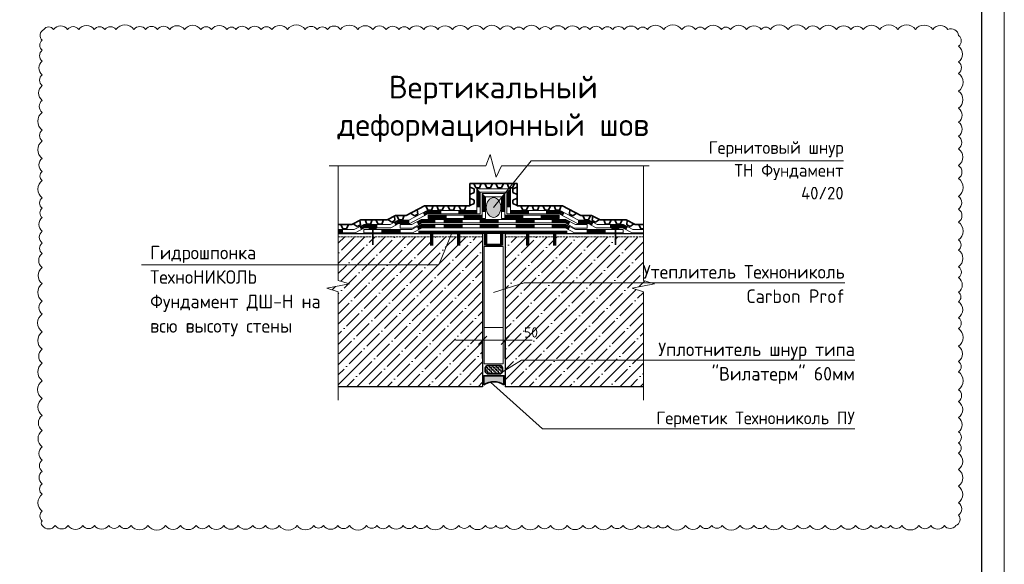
# Model space of a CAD drawing. Header units: millimetres. Extents: x 376598 to 1249954, y -318491 to -22134.
# Tile 76 of 256: x 543375 to 565213, y -156703 to -144616. Entities that reach past the tile are written whole.
import ezdxf

# ---------------------------------------------------------------- set-up
doc = ezdxf.new("R2010")
doc.units = ezdxf.units.MM
doc.linetypes.add('______2', pattern=[67.5, 50, -17.5])
doc.linetypes.add('______3', pattern=[50, 40, -10])
for name, color, linetype, lineweight in [('Standard', 7, 'Continuous', 25), ('Балка_ общее', 7, '______3', 13), ('Основная 0.35', 7, 'Continuous', 35), ('РАЗМЕРЫ', 1, 'Continuous', 9), ('ТОНКИЕ', 7, 'Continuous', 9)]:
    doc.layers.add(name, color=color, linetype=linetype, lineweight=lineweight)
doc.layers.add('ТОЛСТЫЕ_ОСНОВНЫЕ', color=6, linetype='Continuous')
doc.styles.add('Century Gothic', font='GOTHIC.TTF')
doc.styles.add('GOST-2.304_Type-B', font='GOST_Common.ttf')
doc.dimstyles.new('DIMSTYLE_6', dxfattribs={"dimtxt": 229, "dimasz": 300, "dimexe": 0, "dimexo": 0, "dimgap": 114.5, "dimtad": 2, "dimdec": 0, "dimrnd": 5, "dimzin": 12, "dimdsep": 46, "dimtxsty": 'Century Gothic', "dimblk1": 'ALL_ML_STRICH', "dimblk2": 'ALL_ML_STRICH', "dimsah": 1, "dimcen": 0, "dimclrd": 256, "dimclre": 256, "dimclrt": 256, "dimadec": 0, "dimazin": 0, "dimtfac": 1, "dimtdec": 0, "dimtix": 1, "dimtmove": 2, "dimatfit": 3, "dimfxl": 0, "dimtvp": 1.2, "dimtzin": 0, "dimlwd": 0, "dimlwe": 13, "dimarcsym": 0})

# ---------------------------------------------------------------- blocks, each defined once
blk = doc.blocks.new('*U58')
at = {"layer": 'ТОЛСТЫЕ_ОСНОВНЫЕ', "color": 6}
blk.add_lwpolyline([(20, 5), (1256, 5), (1256, 589), (20, 589)], close=True, dxfattribs=at)
at = {"layer": 'ТОНКИЕ'}
blk.add_lwpolyline([(0, 0), (1261, 0), (1261, 594), (0, 594)], close=True, dxfattribs=at)
blk = doc.blocks.new('СЛОЖНЫЙ_ОБЪЕКТ_7')
at = {"layer": 'Standard', "linetype": 'Continuous', "lineweight": -3, "transparency": 33554687}
h = blk.add_hatch(dxfattribs=at)
h.set_pattern_fill('____', scale=3.9, style=0, pattern_type=2)
h.set_pattern_definition([(0, (7.8, 7.8), (3.9, 3.9), [3.9, -3.9]), (90, (7.8, 7.8), (-3.9, 3.9), [3.9, -3.9])])
h.paths.add_polyline_path([(74675.1, 3350), (74674.2, 3349), (74673.2, 3348.2), (74672.2, 3347.7), (74671.2, 3347.6), (74644, 3347.6), (74642.9, 3347.7), (74641.9, 3348.2), (74641, 3349), (74640.1, 3350), (74639.2, 3351.3), (74638.5, 3352.9), (74638.5, 3361), (74639.2, 3362.6), (74640.1, 3363.9), (74641, 3365), (74641.9, 3365.7), (74642.9, 3366.2), (74644, 3366.4), (74671.2, 3366.4), (74672.2, 3366.2), (74673.2, 3365.7), (74674.2, 3365), (74675.1, 3363.9), (74675.9, 3362.6), (74676.6, 3361), (74676.6, 3352.9), (74675.9, 3351.3)], flags=0)
at = {"layer": 'Standard', "color": 7, "linetype": 'Continuous', "lineweight": 35, "transparency": 33554687}
for p, q in [((74671.2, 3366.4), (74644, 3366.4)), ((74644, 3366.4), (74671.2, 3366.4)), ((74638.5, 3352.9), (74638.5, 3361)), ((74671.2, 3347.6), (74644, 3347.6)), ((74644, 3347.6), (74671.2, 3347.6)), ((74676.6, 3352.9), (74676.6, 3361))]:
    blk.add_line(p, q, dxfattribs=at)
for centre, start_param, end_param in [((74644, 3352.6), 3.141593, 4.053668), ((74671.2, 3352.6), 2.229517, 3.141593), ((74644, 3361.3), 5.37111, 6.283185), ((74671.2, 3361.3), 0, 0.912075)]:
    blk.add_ellipse(centre, major_axis=(0, -13.8), ratio=0.5, start_param=start_param, end_param=end_param, dxfattribs=at)
blk = doc.blocks.new('ЭЛЕМЕНТ_УЗОРА_29')
at = {"layer": 'Standard', "color": 7, "linetype": 'Continuous', "lineweight": 13, "transparency": 33554687}
blk.add_line((74312.3, 3289.1), (74312.3, 3289.1), dxfattribs=at)
blk.add_lwpolyline([(74312.3, 3809.1), (74312.3, 3554.8), (74337.3, 3547.5), (74287.3, 3537.6), (74312.3, 3529.3), (74312.3, 3289.1)], dxfattribs=at)
blk = doc.blocks.new('ЭЛЕМЕНТ_УЗОРА_30')
at = {"layer": 'Standard', "color": 7, "linetype": 'Continuous', "lineweight": 13, "transparency": 33554687}
blk.add_line((74989.1, 3289.1), (74989.1, 3289.1), dxfattribs=at)
blk.add_lwpolyline([(74989.1, 3809.1), (74989.1, 3554.8), (75014.1, 3547.5), (74964.1, 3537.6), (74989.1, 3529.3), (74989.1, 3289.1)], dxfattribs=at)
blk = doc.blocks.new('ЭЛЕМЕНТ_УЗОРА_31')
at = {"layer": 'Standard', "color": 7, "linetype": 'Continuous', "lineweight": 13, "transparency": 33554687}
blk.add_line((75002.3, 3809.1), (75002.3, 3809.1), dxfattribs=at)
blk.add_lwpolyline([(74292.3, 3809.1), (74639.5, 3809.1), (74649.4, 3834.1), (74662.9, 3784.1), (74674.3, 3809.1), (75002.3, 3809.1)], dxfattribs=at)
blk = doc.blocks.new('ALL_ML_STRICH')
at = {"color": 0, "linetype": 'ByBlock', "lineweight": -2}
for p, q in [((-1, 0), (0.5, 0)), ((-0.3, -0.3), (0.3, 0.3)), ((0, -0.5), (0, 0.5))]:
    blk.add_line(p, q, dxfattribs=at)
blk = doc.blocks.new('*D3903')
at = {"layer": 'DEFPOINTS', "color": 0, "lineweight": 0, "ltscale": 100, "transparency": 33554687}
for p in [(554143, -151732), (553643, -152134), (554143, -152134)]:
    blk.add_point(p, dxfattribs=at)
at = {"layer": 'Балка_ общее', "color": 7, "linetype": 'Continuous', "lineweight": 0, "transparency": 33554687}
for p, q in [((553343, -151732), (553043, -151732)), ((553643, -151732), (554143, -151732)), ((554443, -151732), (554743, -151732))]:
    blk.add_line(p, q, dxfattribs=at)
at = {"layer": 'Балка_ общее', "color": 251, "linetype": 'Continuous', "lineweight": -3, "transparency": 33554687}
for p, q in [((553643, -152134), (553643, -151732)), ((554143, -152134), (554143, -151732))]:
    blk.add_line(p, q, dxfattribs=at)
at = {"layer": 'Балка_ общее', "color": 7, "lineweight": 0, "ltscale": 100, "xscale": 300, "yscale": 300, "zscale": 300}
blk.add_blockref('ALL_ML_STRICH', (553643, -151732), dxfattribs=at)
at = {"layer": 'Балка_ общее', "color": 7, "lineweight": 0, "ltscale": 100, "xscale": 300, "yscale": 300, "zscale": 300, "rotation": 180}
blk.add_blockref('ALL_ML_STRICH', (554143, -151732), dxfattribs=at)
at = {"layer": 'Балка_ общее', "color": 7, "lineweight": 13, "ltscale": 100, "transparency": 33554687, "insert": (554716, -151557), "char_height": 229, "attachment_point": 5, "style": 'GOST-2.304_Type-B'}
blk.add_mtext('50', dxfattribs=at)

msp = doc.modelspace()

# ---------------------------------------------------------------- hatches: boundary and pattern name
at = {"layer": 'Standard', "linetype": 'Continuous', "lineweight": 35, "true_color": 0x494949, "transparency": 33554687}
msp.add_hatch(color=251, dxfattribs=at).paths.add_polyline_path([(554026.5, -148676.6), (554011, -148645.4), (553991.6, -148618), (553968.7, -148595.4), (553942.8, -148578.4), (553914.6, -148567.7), (553885.1, -148564.1), (553855.6, -148567.7), (553827.4, -148578.4), (553801.5, -148595.4), (553778.6, -148618), (553759.2, -148645.4), (553743.7, -148676.6), (553732.4, -148710.8), (553725.5, -148747), (553723.2, -148784.2), (553725.5, -148821.4), (553732.4, -148857.7), (553743.7, -148891.8), (553759.2, -148923.1), (553778.6, -148950.4), (553801.5, -148973), (553827.4, -148990.1), (553855.6, -149000.7), (553885.1, -149004.4), (553914.6, -149000.7), (553942.8, -148990.1), (553968.7, -148973), (553991.6, -148950.4), (554011, -148923.1), (554026.5, -148891.8), (554037.8, -148857.7), (554044.7, -148821.4), (554047, -148784.2), (554044.7, -148747), (554037.8, -148710.8)])
at = {"layer": 'Standard', "linetype": 'Continuous', "lineweight": 13, "transparency": 33554687}
h = msp.add_hatch(dxfattribs=at)
h.set_pattern_fill('____', scale=1500, style=0, pattern_type=2)
h.set_pattern_definition([(0, (-189684.1, -182951.4), (1500, 1500), [1500, -1500]), (90, (-189684.1, -182951.4), (-1500, 1500), [1500, -1500])])
h.paths.add_polyline_path([(553675.1, -152255.7), (554095.1, -152255.7), (554095.1, -149652.1), (553675.1, -149652.1)], flags=0)
at = {"layer": 'Standard', "linetype": 'Continuous', "lineweight": 35, "true_color": 0x494949, "transparency": 33554687}
msp.add_hatch(color=251, dxfattribs=at).paths.add_polyline_path([(554045.5, -152681.3), (553970.9, -152658.1), (553893.2, -152650.2), (553815.5, -152658.1), (553740.9, -152681.3), (553672.5, -152719), (553672.5, -152519), (554113.9, -152519), (554113.9, -152719)], flags=16)
at = {"layer": 'ТОНКИЕ', "ltscale": 100}
h = msp.add_hatch(dxfattribs=at)
h.set_pattern_fill('ANSI35', color=256, scale=50)
h.set_pattern_definition([(45, (213358.83, 79545.7), (-224.5064, 224.5064), []), (45, (213583.34, 79545.7), (-224.5064, 224.5064), [396.875, -79.375, 0, -79.375])])
edge = h.paths.add_edge_path()
edge.add_line((557457.3, -150476.2), (556957.3, -150575))
edge.add_line((556957.3, -150575), (557207.3, -150658.2))
edge.add_line((557207.3, -150658.2), (557207.3, -152760.6))
edge.add_line((557207.3, -152760.6), (554142.8, -152760.6))
edge.add_line((554142.8, -149435.9), (554142.8, -152760.6))
edge.add_line((554142.8, -149435.9), (557207.3, -149435.9))
edge.add_line((557207.3, -149435.9), (557207.3, -150403.4))
edge.add_line((557207.3, -150403.4), (557457.3, -150476.2))
edge = h.paths.add_edge_path()
edge.add_line((550439, -149435.9), (550439, -150403.4))
edge.add_line((550439, -149435.9), (553642.8, -149435.9))
edge.add_line((553642.8, -149435.9), (553642.8, -152760.6))
edge.add_line((553642.8, -152760.6), (550439, -152760.6))
edge.add_line((550439, -150658.2), (550439, -152760.6))
edge.add_line((550189, -150575), (550439, -150658.2))
edge.add_line((550689, -150476.2), (550189, -150575))
edge.add_line((550439, -150403.4), (550689, -150476.2))

# ---------------------------------------------------------------- linework, layer by layer
at = {"layer": 'Standard', "color": 7, "linetype": 'Continuous', "lineweight": 35, "transparency": 33554687}
for p, q in [((553360.7, -148250.3), (553360.7, -148745.7)), ((553360.7, -148250.3), (554410.7, -148250.3)), ((553450.7, -148250.3), (553490.7, -148345.7)), ((553610.7, -148250.3), (553570.7, -148345.7)), ((553690.7, -148250.3), (553738.7, -148345.7)), ((553858.7, -148250.3), (553818.7, -148345.7)), ((553938.7, -148250.3), (553978.7, -148345.7)), ((554106.7, -148250.3), (554058.7, -148345.7)), ((554186.7, -148250.3), (554226.7, -148345.7)), ((554346.7, -148250.3), (554306.7, -148345.7)), ((554410.7, -148250.3), (554410.7, -148745.7)), ((553360.7, -148330.3), (553456.1, -148370.3)), ((553360.7, -148498.3), (553456.1, -148450.3)), ((553456.1, -148370.3), (553456.1, -148450.3)), ((553490.7, -148345.7), (553570.7, -148345.7)), ((553738.7, -148345.7), (553818.7, -148345.7)), ((553978.7, -148345.7), (554058.7, -148345.7)), ((554226.7, -148345.7), (554306.7, -148345.7)), ((554410.7, -148330.3), (554315.3, -148370.3)), ((554315.3, -148370.3), (554315.3, -148450.3)), ((554410.7, -148498.3), (554315.3, -148450.3)), ((553360.7, -148578.3), (553456.1, -148618.3)), ((553360.7, -148738.3), (553456.1, -148698.3)), ((553456.1, -148618.3), (553456.1, -148698.3)), ((554410.7, -148578.3), (554315.3, -148618.3)), ((554315.3, -148618.3), (554315.3, -148698.3)), ((554410.7, -148738.3), (554315.3, -148698.3)), ((552044.7, -148908.6), (552131.6, -148970.7)), ((552202.4, -148933.5), (552131.6, -148970.7)), ((552193.4, -148830.4), (552202.4, -148933.5)), ((553360.7, -148745.7), (552354.3, -148745.7)), ((552384.7, -148745.7), (552424.7, -148841.1)), ((552504.7, -148841.1), (552424.7, -148841.1)), ((552544.7, -148745.7), (552504.7, -148841.1)), ((552624.7, -148745.7), (552664.7, -148841.1)), ((552744.7, -148841.1), (552664.7, -148841.1)), ((552792.7, -148745.7), (552744.7, -148841.1)), ((552872.7, -148745.7), (552912.7, -148841.1)), ((552992.7, -148841.1), (552912.7, -148841.1)), ((553032.7, -148745.7), (552992.7, -148841.1)), ((553112.7, -148745.7), (553160.7, -148841.1)), ((553240.7, -148841.1), (553160.7, -148841.1)), ((553280.7, -148745.7), (553240.7, -148841.1)), ((554410.7, -148745.7), (555417.2, -148745.7)), ((554490.7, -148745.7), (554530.7, -148841.1)), ((554530.7, -148841.1), (554610.7, -148841.1)), ((554658.7, -148745.7), (554610.7, -148841.1)), ((554738.7, -148745.7), (554778.7, -148841.1)), ((554778.7, -148841.1), (554858.7, -148841.1)), ((554898.7, -148745.7), (554858.7, -148841.1)), ((554978.7, -148745.7), (555026.7, -148841.1)), ((555026.7, -148841.1), (555106.7, -148841.1)), ((555146.7, -148745.7), (555106.7, -148841.1)), ((555226.7, -148745.7), (555266.7, -148841.1)), ((555266.7, -148841.1), (555346.7, -148841.1)), ((555386.7, -148745.7), (555346.7, -148841.1)), ((555578.1, -148830.4), (555569, -148933.5)), ((555569, -148933.5), (555639.8, -148970.7)), ((555726.7, -148908.6), (555639.8, -148970.7)), ((550773.5, -149147.1), (550860.4, -149209.1)), ((550922.2, -149068.8), (550931.2, -149171.9)), ((551523.3, -149058.4), (550942, -149058.4)), ((551035.3, -149058.4), (551075.3, -149153.8)), ((551155.3, -149153.8), (551075.3, -149153.8)), ((551195.3, -149058.4), (551155.3, -149153.8)), ((551275.3, -149058.4), (551323.3, -149153.8)), ((551403.3, -149153.8), (551323.3, -149153.8)), ((551443.3, -149058.4), (551403.3, -149153.8)), ((551538.7, -149050.3), (551625.6, -149112.4)), ((551696.3, -149075.2), (551625.6, -149112.4)), ((551687.3, -148972.1), (551696.3, -149075.2)), ((551947.8, -148959.6), (551711.1, -148959.6)), ((551735.8, -148959.6), (551783.8, -149055)), ((551863.8, -149055), (551783.8, -149055)), ((551903.8, -148959.6), (551863.8, -149055)), ((555823.6, -148959.6), (556060.4, -148959.6)), ((555867.6, -148959.6), (555907.6, -149055)), ((555907.6, -149055), (555987.6, -149055)), ((556035.6, -148959.6), (555987.6, -149055)), ((556084.1, -148972.1), (556075.1, -149075.2)), ((556075.1, -149075.2), (556145.9, -149112.4)), ((556232.8, -149050.3), (556145.9, -149112.4)), ((556248.1, -149058.4), (556829.4, -149058.4)), ((556328.1, -149058.4), (556368.1, -149153.8)), ((556368.1, -149153.8), (556448.1, -149153.8)), ((556496.1, -149058.4), (556448.1, -149153.8)), ((556576.1, -149058.4), (556616.1, -149153.8)), ((556616.1, -149153.8), (556696.1, -149153.8)), ((556736.1, -149058.4), (556696.1, -149153.8)), ((556849.2, -149068.8), (556840.2, -149171.9)), ((556997.9, -149147.1), (556911, -149209.1)), ((550743.8, -149162.7), (550439, -149162.7)), ((550495.8, -149162.7), (550543.8, -149258.1)), ((550623.8, -149258.1), (550543.8, -149258.1)), ((550663.8, -149162.7), (550623.8, -149258.1)), ((550931.2, -149171.9), (550860.4, -149209.1)), ((556840.2, -149171.9), (556911, -149209.1)), ((557027.6, -149162.7), (557207.3, -149162.7)), ((557107.6, -149162.7), (557147.6, -149258.1)), ((557147.6, -149258.1), (557207.3, -149258.1))]:
    msp.add_line(p, q, dxfattribs=at)
at = {"layer": 'Standard', "color": 7, "linetype": 'Continuous', "lineweight": 18, "transparency": 33554687}
for p, q in [((553514.4, -148767), (553514.4, -148367)), ((553514.4, -148367), (553514.4, -148367)), ((553514.4, -148367), (554257, -148367)), ((553514.4, -148367), (553514.4, -148367)), ((553529.4, -148767), (553529.4, -148382)), ((553544.4, -148767), (553544.4, -148397)), ((553559.4, -148767), (553559.4, -148412)), ((553574.4, -148767), (553574.4, -148427)), ((553589.4, -148767), (553589.4, -148442)), ((553589.4, -148442), (554182, -148442)), ((553634.4, -148872), (553634.4, -148472)), ((553634.4, -148472), (553634.4, -148472)), ((553634.4, -148472), (554137, -148472)), ((553634.4, -148472), (553634.4, -148472)), ((553649.4, -148872), (553649.4, -148487)), ((554122, -148487), (554122, -148872)), ((554137, -148472), (554137, -148472)), ((554137, -148472), (554137, -148472)), ((554137, -148472), (554137, -148472)), ((554137, -148472), (554137, -148472)), ((554137, -148472), (554137, -148472)), ((554137, -148472), (554137, -148472)), ((554182, -148442), (554182, -148926.9)), ((554197, -148427), (554197, -148767)), ((554212, -148412), (554212, -148767)), ((554227, -148397), (554227, -148767)), ((554242, -148382), (554242, -148767)), ((554257, -148367), (554257, -148367)), ((554257, -148367), (554257, -148367)), ((554257, -148367), (554257, -148367)), ((554257, -148367), (554257, -148367)), ((554257, -148367), (554257, -148367)), ((554257, -148367), (554257, -148367)), ((553664.4, -148872), (553664.4, -148502)), ((553679.4, -148872), (553679.4, -148517)), ((553694.4, -148872), (553694.4, -148532)), ((553709.4, -148872), (553709.4, -148547)), ((553709.4, -148547), (554062, -148547)), ((554062, -148547), (554062, -149031.9)), ((554077, -148532), (554077, -148872)), ((554092, -148517), (554092, -148872)), ((554107, -148502), (554107, -148872)), ((552410.1, -148851.9), (552005.5, -149065.8)), ((552428.7, -148926.9), (552024.1, -149140.8)), ((552321.7, -148898.6), (552356.7, -148965)), ((552413.8, -148866.9), (552328.7, -148911.9)), ((552417.5, -148881.9), (552335.7, -148925.2)), ((552421.3, -148896.9), (552342.7, -148938.4)), ((552425, -148911.9), (552349.7, -148951.7)), ((552410.1, -148851.9), (553114.4, -148851.9)), ((552413.8, -148866.9), (552714.4, -148866.9)), ((552417.5, -148881.9), (552714.4, -148881.9)), ((552421.3, -148896.9), (552714.4, -148896.9)), ((552425, -148911.9), (552714.4, -148911.9)), ((552428.7, -148926.9), (553114.4, -148926.9)), ((552714.4, -148926.9), (552714.4, -148851.9)), ((553114.4, -148851.9), (553514.4, -148851.9)), ((553114.4, -148926.9), (553114.4, -148851.9)), ((553114.4, -148926.9), (553114.4, -148851.9)), ((553114.4, -148866.9), (553514.4, -148866.9)), ((553114.4, -148881.9), (553514.4, -148881.9)), ((553114.4, -148896.9), (553514.4, -148896.9)), ((553114.4, -148911.9), (553514.4, -148911.9)), ((553114.4, -148926.9), (553589.4, -148926.9)), ((553514.4, -148851.9), (553514.4, -148767)), ((553589.4, -148767), (553514.4, -148767)), ((553589.4, -148767), (553514.4, -148767)), ((553514.4, -148926.9), (553514.4, -148851.9)), ((553589.4, -148926.9), (553589.4, -148767)), ((553634.4, -148957), (553634.4, -148872)), ((553709.4, -148872), (553634.4, -148872)), ((553709.4, -148872), (553634.4, -148872)), ((553709.4, -149031.9), (553709.4, -148872)), ((554062, -148872), (554137, -148872)), ((554182, -148767), (554257, -148767)), ((554182, -148851.9), (554182, -148926.9)), ((554182, -148926.9), (554257, -148926.9)), ((554657, -148926.9), (554182, -148926.9)), ((554257, -148851.9), (554257, -148851.9)), ((554257, -148926.9), (554257, -148851.9)), ((554257, -148926.9), (554257, -148851.9)), ((554657, -148851.9), (554257, -148851.9)), ((554657, -148866.9), (554257, -148866.9)), ((554657, -148881.9), (554257, -148881.9)), ((554657, -148896.9), (554257, -148896.9)), ((554657, -148911.9), (554257, -148911.9)), ((555361.4, -148851.9), (554657, -148851.9)), ((554657, -148926.9), (554657, -148851.9)), ((554657, -148926.9), (554657, -148851.9)), ((555342.7, -148926.9), (554657, -148926.9)), ((555057, -148926.9), (555057, -148851.9)), ((555357.6, -148866.9), (555057, -148866.9)), ((555353.9, -148881.9), (555057, -148881.9)), ((555350.2, -148896.9), (555057, -148896.9)), ((555346.5, -148911.9), (555057, -148911.9)), ((555342.7, -148926.9), (555747.3, -149140.8)), ((555346.5, -148911.9), (555421.7, -148951.7)), ((555350.2, -148896.9), (555428.7, -148938.4)), ((555353.9, -148881.9), (555435.7, -148925.2)), ((555357.6, -148866.9), (555442.8, -148911.9)), ((555361.4, -148851.9), (555766, -149065.8)), ((555449.8, -148898.6), (555414.7, -148965)), ((551766.9, -149065.8), (551588.9, -149159.9)), ((551785.5, -149140.8), (551607.5, -149234.9)), ((551678.5, -149112.5), (551713.5, -149178.8)), ((551770.6, -149080.8), (551685.5, -149125.8)), ((551774.3, -149095.8), (551692.5, -149139)), ((551778, -149110.8), (551699.5, -149152.3)), ((551781.8, -149125.8), (551706.5, -149165.6)), ((551766.9, -149065.8), (552005.5, -149065.8)), ((551770.6, -149080.8), (552005.5, -149080.8)), ((551774.3, -149095.8), (552005.5, -149095.8)), ((551778, -149110.8), (552005.5, -149110.8)), ((551781.8, -149125.8), (552005.5, -149125.8)), ((551785.5, -149140.8), (552024.1, -149140.8)), ((552005.5, -149065.8), (552005.5, -149140.8)), ((552282.3, -149052.5), (552070.1, -149164.6)), ((552300.9, -149127.5), (552088.7, -149239.6)), ((552193.9, -149099.2), (552228.9, -149165.5)), ((552286, -149067.5), (552200.9, -149112.5)), ((552289.7, -149082.5), (552207.9, -149125.8)), ((552293.4, -149097.5), (552214.9, -149139)), ((552297.1, -149112.5), (552221.9, -149152.3)), ((552582.3, -149052.5), (552282.3, -149052.5)), ((552582.3, -149067.5), (552286, -149067.5)), ((552582.3, -149082.5), (552289.7, -149082.5)), ((552582.3, -149097.5), (552293.4, -149097.5)), ((552582.3, -149112.5), (552297.1, -149112.5)), ((552582.3, -149127.5), (552300.9, -149127.5)), ((552434.4, -148957), (553234.4, -148957)), ((552434.4, -149031.9), (552434.4, -148957)), ((552434.4, -148971.9), (552834.4, -148971.9)), ((552434.4, -148987), (552834.4, -148987)), ((552434.4, -149001.9), (552834.4, -149001.9)), ((552434.4, -149017), (552834.4, -149017)), ((552434.4, -149031.9), (553234.4, -149031.9)), ((552582.3, -149052.5), (553587.9, -149052.5)), ((552582.3, -149052.5), (552582.3, -149127.5)), ((552582.3, -149052.5), (552582.3, -149127.5)), ((552582.3, -149127.5), (553587.9, -149127.5)), ((552787.9, -149052.5), (552787.9, -149127.5)), ((552787.9, -149067.5), (553187.9, -149067.5)), ((552787.9, -149082.5), (553187.9, -149082.5)), ((552787.9, -149097.5), (553187.9, -149097.5)), ((552787.9, -149112.5), (553187.9, -149112.5)), ((552834.4, -149031.9), (552834.4, -148957)), ((553187.9, -149052.5), (553187.9, -149127.5)), ((553234.4, -148957), (553634.4, -148957)), ((553234.4, -149031.9), (553234.4, -148957)), ((553234.4, -149031.9), (553234.4, -148957)), ((553234.4, -148971.9), (553634.4, -148971.9)), ((553234.4, -148987), (553634.4, -148987)), ((553234.4, -149001.9), (553634.4, -149001.9)), ((553234.4, -149017), (553634.4, -149017)), ((553234.4, -149031.9), (553709.4, -149031.9)), ((553587.9, -149052.5), (554387.9, -149052.5)), ((553587.9, -149052.5), (553587.9, -149127.5)), ((553587.9, -149067.5), (553987.9, -149067.5)), ((553587.9, -149082.5), (553987.9, -149082.5)), ((553587.9, -149097.5), (553987.9, -149097.5)), ((553587.9, -149112.5), (553987.9, -149112.5)), ((553587.9, -149127.5), (554387.9, -149127.5)), ((553634.4, -149031.9), (553634.4, -148957)), ((553987.9, -149052.5), (553987.9, -149127.5)), ((554062, -148957), (554062, -149031.9)), ((554062, -149031.9), (554137, -149031.9)), ((554137, -148957), (554137, -148957)), ((554137, -148957), (554937, -148957)), ((554137, -149031.9), (554137, -148957)), ((554137, -149031.9), (554137, -148957)), ((554137, -148971.9), (554537, -148971.9)), ((554137, -148987), (554537, -148987)), ((554137, -149001.9), (554537, -149001.9)), ((554137, -149017), (554537, -149017)), ((554137, -149031.9), (554937, -149031.9)), ((554387.9, -149052.5), (555187.9, -149052.5)), ((554387.9, -149052.5), (554387.9, -149127.5)), ((554387.9, -149067.5), (554787.9, -149067.5)), ((554387.9, -149082.5), (554787.9, -149082.5)), ((554387.9, -149097.5), (554787.9, -149097.5)), ((554387.9, -149112.5), (554787.9, -149112.5)), ((554387.9, -149127.5), (555187.9, -149127.5)), ((554537, -149031.9), (554537, -148957)), ((554787.9, -149052.5), (554787.9, -149127.5)), ((554937, -148957), (555337, -148957)), ((554937, -149031.9), (554937, -148957)), ((554937, -149031.9), (554937, -148957)), ((554937, -148971.9), (555337, -148971.9)), ((554937, -148987), (555337, -148987)), ((554937, -149001.9), (555337, -149001.9)), ((554937, -149017), (555337, -149017)), ((554937, -149031.9), (555337, -149031.9)), ((555187.9, -149052.5), (555487.9, -149052.5)), ((555187.9, -149052.5), (555187.9, -149127.5)), ((555187.9, -149052.5), (555187.9, -149127.5)), ((555187.9, -149067.5), (555484.2, -149067.5)), ((555187.9, -149082.5), (555480.5, -149082.5)), ((555187.9, -149097.5), (555476.8, -149097.5)), ((555187.9, -149112.5), (555473.1, -149112.5)), ((555187.9, -149127.5), (555469.3, -149127.5)), ((555337, -149031.9), (555337, -148957)), ((555469.3, -149127.5), (555681.5, -149239.6)), ((555473.1, -149112.5), (555548.3, -149152.3)), ((555476.8, -149097.5), (555555.3, -149139)), ((555480.5, -149082.5), (555562.3, -149125.8)), ((555484.2, -149067.5), (555569.3, -149112.5)), ((555487.9, -149052.5), (555700.1, -149164.6)), ((555576.4, -149099.2), (555541.3, -149165.5)), ((555986, -149140.8), (555747.3, -149140.8)), ((555766, -149065.8), (555766, -149140.8)), ((556004.6, -149065.8), (555766, -149065.8)), ((556000.8, -149080.8), (555766, -149080.8)), ((555997.1, -149095.8), (555766, -149095.8)), ((555993.4, -149110.8), (555766, -149110.8)), ((555989.7, -149125.8), (555766, -149125.8)), ((555986, -149140.8), (556164, -149234.9)), ((555989.7, -149125.8), (556064.9, -149165.6)), ((555993.4, -149110.8), (556071.9, -149152.3)), ((555997.1, -149095.8), (556079, -149139)), ((556000.8, -149080.8), (556086, -149125.8)), ((556004.6, -149065.8), (556182.6, -149159.9)), ((556093, -149112.5), (556057.9, -149178.8)), ((550439, -149272), (550534.6, -149272)), ((550439, -149287), (550534.6, -149287)), ((550439, -149302), (550534.6, -149302)), ((550439, -149317), (550534.6, -149317)), ((550439, -149332), (550534.6, -149332)), ((550439, -149347), (550534.6, -149347)), ((550794.6, -149272), (550534.6, -149272)), ((550534.6, -149272), (550534.6, -149347)), ((550534.6, -149272), (550534.6, -149347)), ((550813.2, -149347), (550534.6, -149347)), ((551006.8, -149159.9), (550794.6, -149272)), ((551025.4, -149234.9), (550813.2, -149347)), ((550918.3, -149206.6), (550953.4, -149272.9)), ((551010.5, -149174.9), (550925.4, -149219.9)), ((551014.2, -149189.9), (550932.4, -149233.1)), ((551017.9, -149204.9), (550939.4, -149246.4)), ((551021.6, -149219.9), (550946.4, -149259.7)), ((551006.8, -149159.9), (551294.7, -149159.9)), ((551810.1, -149271.6), (551010.1, -149271.6)), ((551010.1, -149271.6), (551010.1, -149346.6)), ((551010.1, -149271.6), (551010.1, -149346.6)), ((551810.1, -149346.6), (551010.1, -149346.6)), ((551010.5, -149174.9), (551294.7, -149174.9)), ((551014.2, -149189.9), (551294.7, -149189.9)), ((551017.9, -149204.9), (551294.7, -149204.9)), ((551021.6, -149219.9), (551294.7, -149219.9)), ((551025.4, -149234.9), (551294.7, -149234.9)), ((551588.9, -149159.9), (551294.7, -149159.9)), ((551294.7, -149159.9), (551294.7, -149234.9)), ((551294.7, -149159.9), (551294.7, -149234.9)), ((551607.5, -149234.9), (551294.7, -149234.9)), ((551410.1, -149271.6), (551410.1, -149346.6)), ((551810.1, -149286.6), (551410.1, -149286.6)), ((551810.1, -149301.6), (551410.1, -149301.6)), ((551810.1, -149316.6), (551410.1, -149316.6)), ((551810.1, -149331.6), (551410.1, -149331.6)), ((552070.1, -149164.6), (551810.1, -149164.6)), ((551810.1, -149164.6), (551810.1, -149239.6)), ((551810.1, -149164.6), (551810.1, -149239.6)), ((552088.7, -149239.6), (551810.1, -149239.6)), ((552070.1, -149271.6), (551810.1, -149271.6)), ((551810.1, -149271.6), (551810.1, -149346.6)), ((551810.1, -149271.6), (551810.1, -149346.6)), ((552088.7, -149346.6), (551810.1, -149346.6)), ((552282.3, -149159.5), (552070.1, -149271.6)), ((552300.9, -149234.5), (552088.7, -149346.6)), ((552193.9, -149206.2), (552228.9, -149272.5)), ((552286, -149174.5), (552200.9, -149219.5)), ((552289.7, -149189.5), (552207.9, -149232.7)), ((552293.4, -149204.5), (552214.9, -149246)), ((552297.1, -149219.5), (552221.9, -149259.2)), ((552582.3, -149159.5), (552282.3, -149159.5)), ((552582.3, -149174.5), (552286, -149174.5)), ((552582.3, -149189.5), (552289.7, -149189.5)), ((552582.3, -149204.5), (552293.4, -149204.5)), ((552582.3, -149219.5), (552297.1, -149219.5)), ((552582.3, -149234.5), (552300.9, -149234.5)), ((552582.3, -149159.5), (553587.9, -149159.5)), ((552582.3, -149159.5), (552582.3, -149234.5)), ((552582.3, -149159.5), (552582.3, -149234.5)), ((552582.3, -149234.5), (553587.9, -149234.5)), ((552787.9, -149159.5), (552787.9, -149234.5)), ((552787.9, -149174.5), (553187.9, -149174.5)), ((552787.9, -149189.5), (553187.9, -149189.5)), ((552787.9, -149204.5), (553187.9, -149204.5)), ((552787.9, -149219.5), (553187.9, -149219.5)), ((553187.9, -149159.5), (553187.9, -149234.5)), ((553587.9, -149159.5), (554387.9, -149159.5)), ((553587.9, -149159.5), (553587.9, -149234.5)), ((553587.9, -149174.5), (553987.9, -149174.5)), ((553587.9, -149189.5), (553987.9, -149189.5)), ((553587.9, -149204.5), (553987.9, -149204.5)), ((553587.9, -149219.5), (553987.9, -149219.5)), ((553587.9, -149234.5), (554387.9, -149234.5)), ((553987.9, -149159.5), (553987.9, -149234.5)), ((554387.9, -149159.5), (555187.9, -149159.5)), ((554387.9, -149159.5), (554387.9, -149234.5)), ((554387.9, -149174.5), (554787.9, -149174.5)), ((554387.9, -149189.5), (554787.9, -149189.5)), ((554387.9, -149204.5), (554787.9, -149204.5)), ((554387.9, -149219.5), (554787.9, -149219.5)), ((554387.9, -149234.5), (555187.9, -149234.5)), ((554787.9, -149159.5), (554787.9, -149234.5)), ((555187.9, -149159.5), (555487.9, -149159.5)), ((555187.9, -149159.5), (555187.9, -149234.5)), ((555187.9, -149159.5), (555187.9, -149234.5)), ((555187.9, -149174.5), (555484.2, -149174.5)), ((555187.9, -149189.5), (555480.5, -149189.5)), ((555187.9, -149204.5), (555476.8, -149204.5)), ((555187.9, -149219.5), (555473.1, -149219.5)), ((555187.9, -149234.5), (555469.3, -149234.5)), ((555469.3, -149234.5), (555681.5, -149346.6)), ((555473.1, -149219.5), (555548.3, -149259.2)), ((555476.8, -149204.5), (555555.3, -149246)), ((555480.5, -149189.5), (555562.3, -149232.7)), ((555484.2, -149174.5), (555569.3, -149219.5)), ((555487.9, -149159.5), (555700.1, -149271.6)), ((555576.4, -149206.2), (555541.3, -149272.5)), ((555681.5, -149239.6), (555960.1, -149239.6)), ((555681.5, -149346.6), (555960.1, -149346.6)), ((555700.1, -149164.6), (555960.1, -149164.6)), ((555700.1, -149271.6), (555960.1, -149271.6)), ((555960.1, -149164.6), (555960.1, -149239.6)), ((555960.1, -149164.6), (555960.1, -149239.6)), ((555960.1, -149271.6), (556760.1, -149271.6)), ((555960.1, -149271.6), (555960.1, -149346.6)), ((555960.1, -149271.6), (555960.1, -149346.6)), ((555960.1, -149286.6), (556360.1, -149286.6)), ((555960.1, -149301.6), (556360.1, -149301.6)), ((555960.1, -149316.6), (556360.1, -149316.6)), ((555960.1, -149331.6), (556360.1, -149331.6)), ((555960.1, -149346.6), (556760.1, -149346.6)), ((556164, -149234.9), (556476.8, -149234.9)), ((556182.6, -149159.9), (556476.8, -149159.9)), ((556360.1, -149271.6), (556360.1, -149346.6)), ((556476.8, -149159.9), (556476.8, -149234.9)), ((556476.8, -149159.9), (556476.8, -149234.9)), ((556764.7, -149159.9), (556476.8, -149159.9)), ((556761, -149174.9), (556476.8, -149174.9)), ((556757.2, -149189.9), (556476.8, -149189.9)), ((556753.5, -149204.9), (556476.8, -149204.9)), ((556749.8, -149219.9), (556476.8, -149219.9)), ((556746.1, -149234.9), (556476.8, -149234.9)), ((556746.1, -149234.9), (556958.2, -149347)), ((556749.8, -149219.9), (556825.1, -149259.7)), ((556753.5, -149204.9), (556832.1, -149246.4)), ((556757.2, -149189.9), (556839.1, -149233.1)), ((556760.1, -149271.6), (556760.1, -149346.6)), ((556760.1, -149271.6), (556760.1, -149346.6)), ((556761, -149174.9), (556846.1, -149219.9)), ((556764.7, -149159.9), (556976.8, -149272)), ((556853.1, -149206.6), (556818, -149272.9)), ((556958.2, -149347), (557207.3, -149347)), ((556976.8, -149272), (557207.3, -149272))]:
    msp.add_line(p, q, dxfattribs=at)
at = {"layer": 'Standard', "color": 7, "linetype": 'Continuous', "lineweight": 25, "transparency": 33554687}
for p, q in [((550439, -149360.6), (553642.8, -149360.6)), ((553642.8, -149360.6), (553642.8, -152760.6)), ((554142.8, -149360.6), (554142.8, -152760.6)), ((554142.8, -149360.6), (557207.3, -149360.6)), ((553642.8, -152760.6), (550439, -152760.6)), ((557207.3, -152760.6), (554142.8, -152760.6))]:
    msp.add_line(p, q, dxfattribs=at)
at = {"layer": 'Standard', "color": 7, "linetype": 'Continuous', "lineweight": 70, "transparency": 33554687}
for p, q in [((552217.7, -149331), (553712.5, -149331)), ((552516.7, -149631), (552516.7, -149331)), ((553116.7, -149631), (553116.7, -149331)), ((553712.5, -149631), (553712.5, -149331)), ((553712.5, -149331), (554057.7, -149331)), ((554057.7, -149331), (554057.7, -149631)), ((554057.7, -149331), (555517.7, -149331)), ((554645.4, -149631), (554645.4, -149331)), ((555245.4, -149631), (555245.4, -149331)), ((554057.7, -149631), (553712.5, -149631))]:
    msp.add_line(p, q, dxfattribs=at)
at = {"layer": 'Standard', "color": 7, "linetype": '______2', "lineweight": 13, "transparency": 33554687}
for p, q in [((550439, -149435.9), (553642.8, -149435.9)), ((554142.8, -149435.9), (557207.3, -149435.9))]:
    msp.add_line(p, q, dxfattribs=at)
at = {"layer": 'Standard', "color": 7, "linetype": 'Continuous', "lineweight": 13, "transparency": 33554687}
for points in [[(553885.1, -148784.2), (554719.1, -147746), (561648, -147746)], [(552965.1, -149331), (552670.3, -150055.1), (546078.8, -150055.1)], [(553885.1, -150673), (554565.7, -150453.7), (561673.7, -150453.7)], [(554074.8, -152438), (554504.7, -152174.2), (561896.8, -152174.2)], [(553815.5, -152658.1), (554967.8, -153696.7), (561896.8, -153696.7)]]:
    msp.add_lwpolyline(points, dxfattribs=at)
at = {"layer": 'Standard', "color": 7, "linetype": 'Continuous', "lineweight": 18, "transparency": 33554687}
for points in [[(554137, -148472), (554137, -149031.9), (554137, -149031.9)], [(554257, -148367), (554257, -148926.9), (554257, -148926.9)]]:
    msp.add_lwpolyline(points, dxfattribs=at)
at = {"layer": 'Standard', "color": 7, "linetype": 'Continuous', "lineweight": 35, "transparency": 33554687}
for points in [[(552354.3, -148745.7), (552354.3, -148745.7), (551947.8, -148959.6)], [(555417.2, -148745.7), (555417.2, -148745.7), (555823.6, -148959.6)], [(550942, -149058.4), (550942, -149058.4), (550743.8, -149162.7)], [(551711.1, -148959.6), (551711.1, -148959.6), (551523.3, -149058.4)], [(556060.4, -148959.6), (556060.4, -148959.6), (556248.1, -149058.4)], [(556829.4, -149058.4), (556829.4, -149058.4), (557027.6, -149162.7)], [(553672.5, -152719), (553672.5, -152519), (554113.9, -152519), (554113.9, -152719)]]:
    msp.add_lwpolyline(points, dxfattribs=at)
at = {"layer": 'Standard', "color": 7, "linetype": 'Continuous', "lineweight": 13, "transparency": 33554687}
msp.add_lwpolyline([(554095.1, -152255.7), (553675.1, -152255.7), (553675.1, -149652.1), (554095.1, -149652.1), (554095.1, -150876.8)], close=True, dxfattribs=at)
at = {"layer": 'Standard', "color": 7, "linetype": 'Continuous', "lineweight": 35, "transparency": 33554687}
msp.add_arc((553893.2, -153038.9), 388.6, 55.39481, 124.60519, dxfattribs=at)
at = {"layer": 'Standard', "color": 7, "linetype": 'Continuous', "lineweight": 13, "transparency": 33554687}
msp.add_ellipse((553885.1, -148784.2), major_axis=(0, 220.2), ratio=0.7353084, dxfattribs=at)
at = {"layer": 'Основная 0.35', "ltscale": 100}
for p, q in [((551121.3, -149256.2), (551291.3, -149256.2)), ((551206.3, -149256.2), (551206.3, -149612.4)), ((556504.2, -149256.2), (556674.2, -149256.2)), ((556589.2, -149256.2), (556589.2, -149612.4))]:
    msp.add_line(p, q, dxfattribs=at)
at = {"layer": 'РАЗМЕРЫ', "color": 242, "true_color": 0xcd2027}
msp.add_lwpolyline([(543876.3, -155842.6, 0.5205671), (544162.6, -155842.6, 0.5205671), (544449.8, -155842.6, 0.5205671), (544773.6, -155842.6, 0.5205671), (545034.6, -155842.6, 0.5205671), (545349.2, -155842.6, 0.5205671), (545589.5, -155842.6, 0.5205671), (545845.5, -155842.6, 0.5205671), (546219.8, -155842.6, 0.5205671), (546610, -155842.6, 0.5205671), (546939.9, -155842.6, 0.5205671), (547288.7, -155842.6, 0.5205671), (547566.5, -155842.6, 0.5205671), (547902.3, -155842.6, 0.5205671), (548221.3, -155842.6, 0.5205671), (548543.4, -155842.6, 0.5205671), (548826.6, -155842.6, 0.5205671), (549128.4, -155842.6, 0.5205671), (549528.1, -155842.6, 0.5205671), (549895.4, -155842.6, 0.5205671), (550110, -155842.6, 0.5205671), (550431.4, -155842.6, 0.5205671), (550687.6, -155842.6, 0.5205671), (551069.1, -155842.6, 0.5205671), (551299.4, -155842.6, 0.5205671), (551569.7, -155842.6, 0.5205671), (551878.7, -155842.6, 0.5205671), (552140.3, -155842.6, 0.5205671), (552405.7, -155842.6, 0.5205671), (552770.9, -155842.6, 0.5205671), (553114.8, -155842.6, 0.5205671), (553355.3, -155842.6, 0.5205671), (553705.2, -155842.6, 0.5205671), (553936.6, -155842.6, 0.5205671), (554172.1, -155842.6, 0.5205671), (554515.4, -155842.6, 0.5205671), (554877.8, -155842.6, 0.5205671), (555148.8, -155842.6, 0.5205671), (555516.6, -155842.6, 0.5205671), (555865.9, -155842.6, 0.5205671), (556136.7, -155842.6, 0.5205671), (556498.3, -155842.6, 0.5205671), (556759, -155842.6, 0.5205671), (557096.6, -155842.6, 0.5205671), (557317.4, -155842.6, 0.5205671), (557536.9, -155842.6, 0.5205671), (557745, -155842.6, 0.5205671), (558143.9, -155842.6, 0.5205671), (558468, -155842.6, 0.5205671), (558724.3, -155842.6, 0.5205671), (558957, -155842.6, 0.5205671), (559351.4, -155842.6, 0.5205671), (559659, -155842.6, 0.5205671), (559919, -155842.6, 0.5205671), (560284.6, -155842.6, 0.5205671), (560628.4, -155842.6, 0.5205671), (560902.9, -155842.6, 0.5205671), (561237.4, -155842.6, 0.5205671), (561592.5, -155842.6, 0.5205671), (561915.2, -155842.6, 0.5205671), (562252.3, -155842.6, 0.5205671), (562478.1, -155842.6, 0.5205671), (562690.4, -155842.6, 0.5205671), (562940.8, -155842.6, 0.5205671), (563318.4, -155842.6, 0.5205671), (563585.7, -155842.6, 0.5205671), (563885.4, -155842.6, 0.5205671), (564136.6, -155842.6, 0.5205671), (564196.7, -155612.9, 0.5205671), (564196.7, -155336.5, 0.5205671), (564196.7, -154969.1, 0.5205671), (564196.7, -154600.7, 0.5205671), (564196.7, -154238.4, 0.5205671), (564196.7, -154006.7, 0.5205671), (564196.7, -153761.2, 0.5205671), (564196.7, -153447.9, 0.5205671), (564196.7, -153091.3, 0.5205671), (564196.7, -152827.4, 0.5205671), (564196.7, -152430, 0.5205671), (564196.7, -152200.2, 0.5205671), (564196.7, -151863, 0.5205671), (564196.7, -151473, 0.5205671), (564196.7, -151232, 0.5205671), (564196.7, -150874.8, 0.5205671), (564196.7, -150665.3, 0.5205671), (564196.7, -150341.3, 0.5205671), (564196.7, -150098.6, 0.5205671), (564196.7, -149728, 0.5205671), (564196.7, -149504.9, 0.5205671), (564196.7, -149111.8, 0.5205671), (564196.7, -148818.5, 0.5205671), (564196.7, -148537.2, 0.5205671), (564196.7, -148142.3, 0.5205671), (564196.7, -147849.5, 0.5205671), (564196.7, -147481.4, 0.5205671), (564196.7, -147202.8, 0.5205671), (564196.7, -146892.9, 0.5205671), (564196.7, -146583, 0.5205671), (564196.7, -146201.7, 0.5205671), (564196.7, -145808, 0.5205671), (564196.7, -145553.9, 0.5205671), (564196.7, -145206.1, 0.5205671), (564196.7, -144967.9, 0.5205671), (563962.9, -144834.9, 0.5205671), (563624.5, -144834.9, 0.5205671), (563243.6, -144834.9, 0.5205671), (562850.3, -144834.9, 0.5205671), (562451.6, -144834.9, 0.5205671), (562084.7, -144834.9, 0.5205671), (561810.1, -144834.9, 0.5205671), (561491.3, -144834.9, 0.5205671), (561121.4, -144834.9, 0.5205671), (560813.8, -144834.9, 0.5205671), (560416.5, -144834.9, 0.5205671), (560025.2, -144834.9, 0.5205671), (559820, -144834.9, 0.5205671), (559498.1, -144834.9, 0.5205671), (559139.5, -144834.9, 0.5205671), (558937.3, -144834.9, 0.5205671), (558569.4, -144834.9, 0.5205671), (558362.5, -144834.9, 0.5205671), (558057.9, -144834.9, 0.5205671), (557659.5, -144834.9, 0.5205671), (557296.3, -144834.9, 0.5205671), (557085.5, -144834.9, 0.5205671), (556785.1, -144834.9, 0.5205671), (556526.7, -144834.9, 0.5205671), (556293.4, -144834.9, 0.5205671), (556020.8, -144834.9, 0.5205671), (555788.8, -144834.9, 0.5205671), (555476.4, -144834.9, 0.5205671), (555152.8, -144834.9, 0.5205671), (554905.2, -144834.9, 0.5205671), (554546.7, -144834.9, 0.5205671), (554336.5, -144834.9, 0.5205671), (554032.6, -144834.9, 0.5205671), (553662.3, -144834.9, 0.5205671), (553316.4, -144834.9, 0.5205671), (552971.9, -144834.9, 0.5205671), (552649, -144834.9, 0.5205671), (552335.1, -144834.9, 0.5205671), (552020.7, -144834.9, 0.5205671), (551785.6, -144834.9, 0.5205671), (551505.3, -144834.9, 0.5205671), (551203.4, -144834.9, 0.5205671), (550874.6, -144834.9, 0.5205671), (550492.8, -144834.9, 0.5205671), (550198.7, -144834.9, 0.5205671), (549971.2, -144834.9, 0.5205671), (549706, -144834.9, 0.5205671), (549316.3, -144834.9, 0.5205671), (548967.5, -144834.9, 0.5205671), (548730, -144834.9, 0.5205671), (548446.3, -144834.9, 0.5205671), (548170.3, -144834.9, 0.5205671), (547969.1, -144834.9, 0.5205671), (547631.6, -144834.9, 0.5205671), (547392.2, -144834.9, 0.5205671), (547030.5, -144834.9, 0.5205671), (546701.8, -144834.9, 0.5205671), (546428.9, -144834.9, 0.5205671), (546166.7, -144834.9, 0.5205671), (545909.7, -144834.9, 0.5205671), (545510.1, -144834.9, 0.5205671), (545266.2, -144834.9, 0.5205671), (545028.3, -144834.9, 0.5205671), (544683.3, -144834.9, 0.5205671), (544437.6, -144834.9, 0.5205671), (544127.2, -144834.9, 0.5205671), (543907.9, -144834.9, 0.5205671), (543876.3, -145073.9, 0.5205671), (543876.3, -145295.4, 0.5205671), (543876.3, -145537, 0.5205671), (543876.3, -145838.6, 0.5205671), (543876.3, -146079.1, 0.5205671), (543876.3, -146407.5, 0.5205671), (543876.3, -146675.2, 0.5205671), (543876.3, -147066.7, 0.5205671), (543876.3, -147308.4, 0.5205671), (543876.3, -147694.3, 0.5205671), (543876.3, -147984.8, 0.5205671), (543876.3, -148186.4, 0.5205671), (543876.3, -148568.7, 0.5205671), (543876.3, -148800.7, 0.5205671), (543876.3, -149008.8, 0.5205671), (543876.3, -149310.1, 0.5205671), (543876.3, -149573.7, 0.5205671), (543876.3, -149807, 0.5205671), (543876.3, -150116.9, 0.5205671), (543876.3, -150473, 0.5205671), (543876.3, -150861, 0.5205671), (543876.3, -151146.5, 0.5205671), (543876.3, -151545.4, 0.5205671), (543876.3, -151931.1, 0.5205671), (543876.3, -152241, 0.5205671), (543876.3, -152627.8, 0.5205671), (543876.3, -153025.3, 0.5205671), (543876.3, -153397.5, 0.5205671), (543876.3, -153732.3, 0.5205671), (543876.3, -154096.6, 0.5205671), (543876.3, -154389.1, 0.5205671), (543876.3, -154639.5, 0.5205671), (543876.3, -154913.6, 0.5205671), (543876.3, -155149.6, 0.5205671), (543876.3, -155524.6, 0.5205671), (543876.3, -155735.9, 0.5205671)], format="xyb", close=True, dxfattribs=at)

# ---------------------------------------------------------------- block references
at = {"xscale": 100, "yscale": 100, "zscale": 100}
msp.add_blockref('*U58', (439112.8, -168789.7, 3100), dxfattribs=at)
at = {"layer": 'Standard', "color": 7, "linetype": 'Continuous', "lineweight": 13, "transparency": 33554687, "xscale": 10, "yscale": 10, "zscale": 10}
for name in ['ЭЛЕМЕНТ_УЗОРА_31', 'ЭЛЕМЕНТ_УЗОРА_29', 'ЭЛЕМЕНТ_УЗОРА_30']:
    msp.add_blockref(name, (-192684.1, -185951.4), dxfattribs=at)
at = {"layer": 'Standard', "color": 7, "linetype": 'Continuous', "lineweight": 35, "transparency": 33554687, "xscale": 10, "yscale": 10, "zscale": 10}
msp.add_blockref('СЛОЖНЫЙ_ОБЪЕКТ_7', (-192684.1, -185951.4), dxfattribs=at)

# ---------------------------------------------------------------- texts
at = {"layer": 'Standard', "color": 7, "linetype": 'Continuous', "lineweight": 13, "transparency": 33554687, "line_spacing_factor": 1.084337, "style": 'GOST-2.304_Type-B'}
for s, insert, char_height, width, attachment_point in [('Гернитовый шнур ТН Фундамент 40/20 ', (561648, -147313.6), 280, 3504.454, 3), ('Гидрошпонка ТехноНИКОЛЬ Фундамент ДШ-Н на всю высоту стены ', (546268.7, -149634.6), 300, 4034.623, 1), ('Утеплитель Технониколь Carbon Prof ', (561673.7, -150061.1), 300, 4491.136, 3), ('Уплотнитель шнур типа "Вилатерм" 60мм ', (561896.8, -151781.5), 300, 4872.955, 3), ('Герметик Технониколь ПУ ', (561896.8, -153314), 280, 4496.346, 3)]:
    msp.add_mtext(s, dxfattribs=dict(at, insert=insert, char_height=char_height, width=width, attachment_point=attachment_point))
at = {"layer": 'РАЗМЕРЫ', "insert": (553877.6, -146597.3), "char_height": 500, "attachment_point": 5, "style": 'GOST-2.304_Type-B'}
msp.add_mtext_dynamic_manual_height_columns('\\A1;{\\fISOCPEUR|b0|i0|c204|p34;\\C7;Вертикальный деформационный шов }', width=7584.122, gutter_width=625, heights=[0], dxfattribs=at)

# ---------------------------------------------------------------- dimensions: what is measured, and where the dimension line sits
at = {"layer": 'Балка_ общее', "color": 7, "linetype": 'Continuous', "lineweight": 13, "transparency": 33554687}
dim = msp.add_linear_dim(base=(554142.8, -151732.2), p1=(553642.8, -152133.8), p2=(554142.8, -152133.8), dimstyle='DIMSTYLE_6', override={"dimlfac": 0.1, "dimpost": '<>', "dimtxsty": 'GOST-2.304_Type-B', "dimclrd": 7, "dimclre": 251, "dimclrt": 7, "dimlwe": 65533}, dxfattribs=at)
dim.commit()
dim.dimension.update_dxf_attribs({"geometry": '*D3903', "text_midpoint": (554715.8, -151557.2), "dimtype": 160})

doc.saveas('drawing.dxf')
